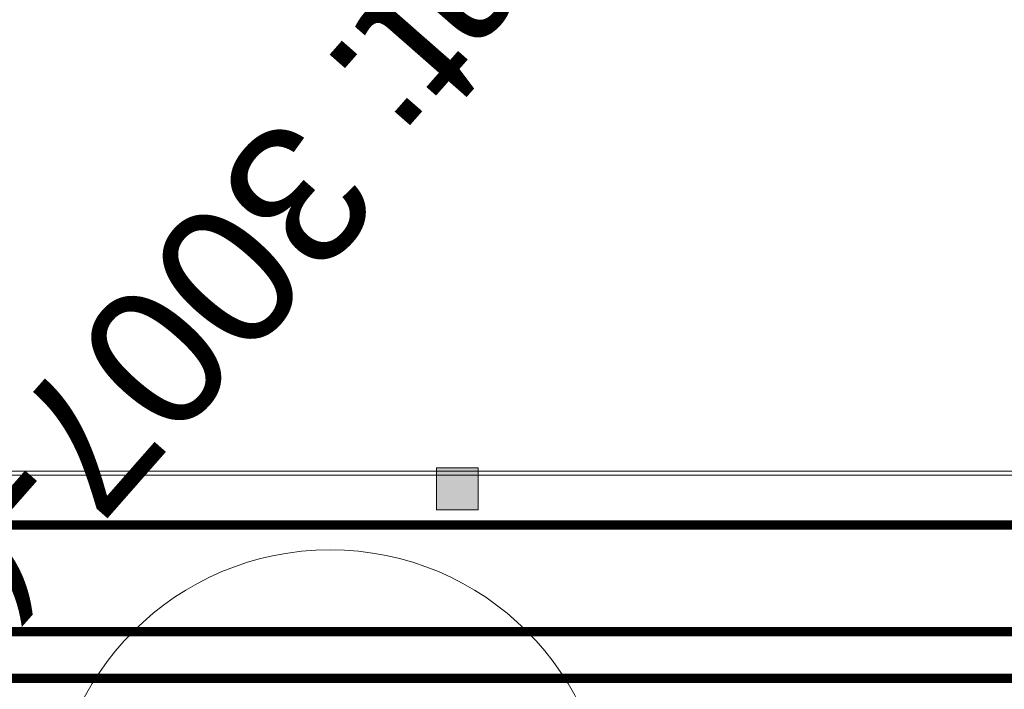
# Model space of a CAD drawing. Header units: millimetres. Extents: x 747415 to 1601423, y -236173 to 551995.
# Tile 186 of 256: x 1080944 to 1091537, y 31641 to 38853. Entities that reach past the tile are written whole.
import ezdxf
from ezdxf.lldxf.tags import DXFTag

# ---------------------------------------------------------------- set-up
doc = ezdxf.new("R2010")
doc.units = ezdxf.units.MM
doc.header["$LTSCALE"] = 100
doc.header["$MEASUREMENT"] = 0
for name, color, linetype, lineweight in [('T--L9042_BOMEN', 84, 'CONTINUOUS', 0), ('T--L9051_Verwarming', 210, 'CENTRALE_VERWARMING', 0), ('T--L9052_Straatkolken', 240, 'CONTINUOUS', 0), ('T--L9053_Water', 240, 'BLUS_WATER_LEIDING', 0), ('T--L9053_Waterleidingen', 170, 'TAP_WATER', 0), ('T--L9064_ICT', 170, 'ICT_LEIDING', 0)]:
    doc.layers.add(name, color=color, linetype=linetype, lineweight=lineweight)
doc.layers.add('T--L9064_Glasvezel', color=54, linetype='CONTINUOUS')
doc.styles.get("Standard").update_dxf_attribs({"font": 'arial.ttf'})
doc.styles.add('vddonk Arial', font='arial.ttf')
tags = doc.linetypes.add('BLUS_WATER_LEIDING', pattern='A,12.7,-5.08,["BSH",Standard,S=2.54,R=0,X=-2.54,Y=-1.27],-7.62', length=25.4).pattern_tags.tags
tags[6] = DXFTag(74, 10)
tags = doc.linetypes.add('CENTRALE_VERWARMING', pattern='A,12.7,-5.08,["CV",Standard,S=2.54,R=0,X=-2.54,Y=-1.27],-5.08', length=22.86).pattern_tags.tags
tags[6] = DXFTag(74, 10)
tags = doc.linetypes.add('ICT_LEIDING', pattern='A,12.7,-5.08,["ICT",Standard,S=2.54,R=0,X=-2.54,Y=-1.27],-7.62', length=25.4).pattern_tags.tags
tags[6] = DXFTag(74, 10)
tags = doc.linetypes.add('TAP_WATER', pattern='A,12.7,-5.08,["Water",Standard,S=2.54,R=0,X=-3.81,Y=-1.27],-7.62', length=25.4).pattern_tags.tags
tags[6] = DXFTag(74, 10)
doc.dimstyles.new('Gebr vd Donk', dxfattribs={"dimtxt": 1.5, "dimasz": 1.5, "dimexe": 0, "dimexo": 0, "dimgap": 0.3, "dimtad": 1, "dimdec": 1, "dimzin": 0, "dimdsep": 46, "dimtxsty": 'vddonk Arial', "dimcen": 0.1, "dimclrd": 6, "dimclre": 6, "dimclrt": 6, "dimadec": 0, "dimazin": 0, "dimtfac": 1, "dimtdec": 1, "dimtmove": 0, "dimatfit": 0, "dimfxl": 1, "dimtolj": 1, "dimtzin": 0, "dimlwd": 18, "dimlwe": 18, "dimarcsym": 0})

# ---------------------------------------------------------------- blocks, each defined once
blk = doc.blocks.new('boom nieuw')
at = {"layer": 'T--L9042_BOMEN'}
for centre, radius in [((-2.842170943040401e-14, 8.575259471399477e-07), 0.4287631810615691), ((0, 0), 0.025)]:
    blk.add_circle(centre, radius, dxfattribs=at)

msp = doc.modelspace()

# ---------------------------------------------------------------- hatches: boundary and pattern name
at = {"layer": 'T--L9052_Straatkolken', "linetype": 'Continuous'}
h = msp.add_hatch(color=256, dxfattribs=at)
h.dxf.hatch_style = 1
h.paths.add_polyline_path([(1085877.469729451, 34024.50827087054), (1085427.469729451, 34024.50827087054), (1085427.469729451, 33574.50827087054), (1085877.469729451, 33574.50827087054)])

# ---------------------------------------------------------------- linework, layer by layer
at = {"layer": 'T--L9051_Verwarming', "ltscale": 1.8, "const_width": 100}
for points in [[(1160464.602417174, 68568.21155962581), (1160464.602417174, 77318.21155962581, 0.414213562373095), (1160214.602417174, 77568.21155962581), (1110375.639063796, 77568.21155962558, 0.414213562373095), (1110125.639063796, 77318.21155962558), (1110125.639063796, 32260.26886284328), (1038882.327959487, 32260.26886284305), (1038882.327959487, 34510.26886284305), (1036382.327959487, 34510.26886284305), (1036382.327959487, 32260.26886284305), (996873.1702168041, 32260.26886284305), (996873.1702168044, 69566.27347887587), (1007702.869739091, 69566.2734788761), (1007702.869739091, 69066.27347887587), (1008373.832920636, 69066.27347887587)], [(1008373.832920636, 70066.2734788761), (996373.1702168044, 70066.27347887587), (996373.1702168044, 31760.26886284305), (1036882.327959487, 31760.26886284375), (1036882.327959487, 34010.26886284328), (1038382.327959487, 34010.26886284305), (1038382.327959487, 31760.26886284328), (1110625.639063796, 31760.26886284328), (1110625.639063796, 76818.21155962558, -0.414213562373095), (1110875.639063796, 77068.21155962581), (1159714.602417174, 77068.21155962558, -0.414213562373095), (1159964.602417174, 76818.21155962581), (1159964.602417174, 68568.21155962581)]]:
    msp.add_lwpolyline(points, format="xyb", dxfattribs=at)
at = {"layer": 'T--L9052_Straatkolken', "linetype": 'Continuous'}
msp.add_lwpolyline([(1085427.469729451, 33574.50827087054), (1085877.469729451, 33574.50827087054), (1085877.469729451, 34024.50827087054), (1085427.469729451, 34024.50827087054)], close=True, dxfattribs=at)
at = {"layer": 'T--L9053_Water', "ltscale": 2}
msp.add_line((1074474.761224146, 33948.33474209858), (1113572.65728127, 33948.33474209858), dxfattribs=at)
at = {"layer": 'T--L9053_Waterleidingen', "ltscale": 2, "const_width": 100}
msp.add_lwpolyline([(1112055.480072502, 33410.83185926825), (1022397.320269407, 33410.83185926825)], dxfattribs=at)
at = {"layer": 'T--L9064_ICT', "color": 1, "lineweight": 0}
for p, q in [((1093374.101114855, 33990.39964779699), (978217.5296788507, 33990.39964779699)), ((1117554.346147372, 32223.89860869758), (978217.5296788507, 32223.89860869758))]:
    msp.add_line(p, q, dxfattribs=at)

# ---------------------------------------------------------------- block references
at = {"layer": 'T--L9042_BOMEN', "xscale": 6982.635217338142, "yscale": 6982.635217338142, "zscale": 6982.635217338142, "rotation": 226.390364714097}
msp.add_blockref('boom nieuw', (1084283.640415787, 30149.23669402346), dxfattribs=at)

# ---------------------------------------------------------------- texts
at = {"layer": 'T--L9064_Glasvezel', "linetype": 'Continuous', "insert": (1064757.91840804, 16935.44191872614), "char_height": 1499.999999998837, "attachment_point": 9, "rotation": 228.70932357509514, "style": 'vddonk Arial'}
msp.add_mtext('Entry point: 3007-(KNNGWLLM1CLLG)-IC', dxfattribs=at)

# ---------------------------------------------------------------- leaders
at = {"layer": 'T--L9064_Glasvezel', "linetype": 'Continuous', "annotation_type": 0, "has_hookline": 1, "hookline_direction": 1, "text_width": 39229.19508864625, "horizontal_direction": (-0.6598794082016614, -0.7513715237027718, 0)}
msp.add_leader([(1061124.504787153, 9444.188306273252), (1065321.249086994, 16440.30695111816)], dimstyle='Gebr vd Donk', override={"dimgap": 0.3, "dimtad": 0, "dimarcsym": 1}, dxfattribs=at)

doc.saveas('drawing.dxf')
